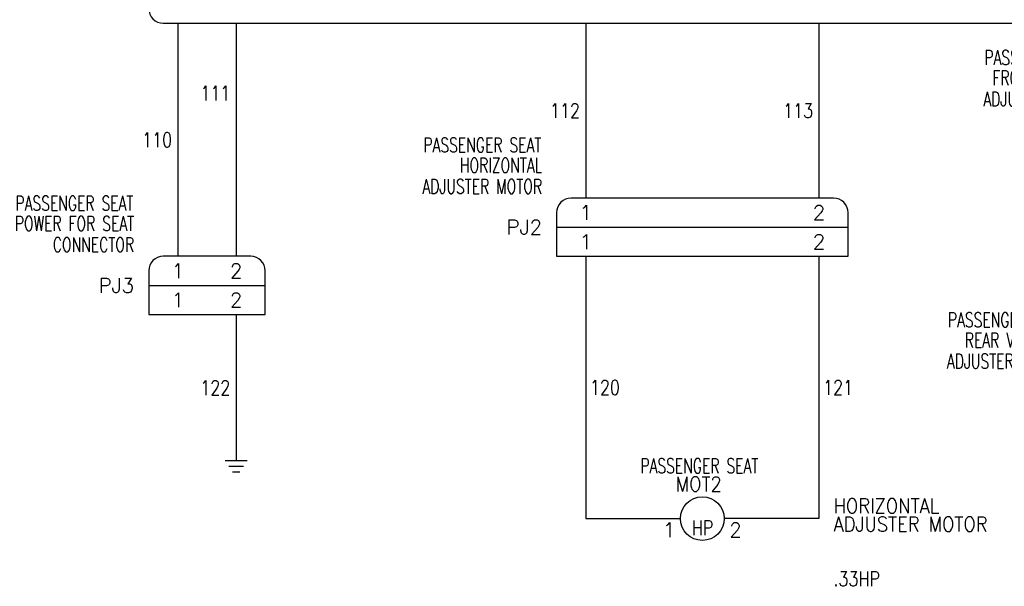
# Model space of a CAD drawing. Header units: inches. Extents: x 2.6 to 19.5, y 6.9 to 16.2.
# Tile 1 of 4: x 2.6 to 11.1, y 6.9 to 11.8. Entities that reach past the tile are written whole.
import ezdxf
from ezdxf.enums import TextEntityAlignment as Align

# ---------------------------------------------------------------- set-up
doc = ezdxf.new("R2010")
doc.units = ezdxf.units.IN
doc.header["$MEASUREMENT"] = 0
for name, color, linetype in [('14AWG-BLK', 7, 'Continuous'), ('14AWG-GRY', 9, 'Continuous'), ('14AWG-ORG', 30, 'Continuous'), ('14AWG-RED', 1, 'Continuous'), ('DESC', 150, 'Continuous'), ('LOC', 8, 'Continuous'), ('MISC', 7, 'Continuous'), ('SYMS', 7, 'Continuous'), ('TAGS', 150, 'Continuous'), ('TERMS', 123, 'Continuous'), ('WIRENO', 72, 'Continuous'), ('XREF', 7, 'Continuous')]:
    doc.layers.add(name, color=color, linetype=linetype)
doc.styles.add('WD', font='romans.shx')

# ---------------------------------------------------------------- blocks, each defined once
blk = doc.blocks.new('HMO12')
blk.add_circle((0, 0), 0.1875)
at = {"style": 'WD'}
for tag, width, p in [('INST', 0.7, (-0.0257, 0.5595)), ('LOC', 0.7, (-0.0257, 0.3899)), ('TAG1', 0.9, (-0.0312, 0.2336)), ('RATING1', 0.8, (0, 0))]:
    blk.add_attdef(tag, text='', height=0.125, dxfattribs=dict(at, width=width)).set_placement(p, align=Align.CENTER)
at = {"style": 'WD', "flags": 9}
blk.add_attdef('FAMILY', text='', height=0.01, dxfattribs=at).set_placement((-0.0053, 0.1698), align=Align.CENTER)
at = {"style": 'WD'}
for tag, p, width in [('DESC1', (1.126, 0.0461), 0.9), ('DESC2', (1.126, -0.1101), 0.9), ('DESC3', (1.126, -0.2664), 0.9), ('RATING3', (1.125, -0.4226), 0.8), ('RATING4', (1.125, -0.5789), 0.8), ('WDTAGALT', (1.125, -0.75), 0.7)]:
    blk.add_attdef(tag, p, '', height=0.125, dxfattribs=dict(at, width=width))
at = {"linetype": 'Continuous', "style": 'WD', "flags": 9}
blk.add_attdef('ASSYCODE', text='', height=0.01, dxfattribs=at).set_placement((0, 0.125), align=Align.CENTER)
at = {"linetype": 'Continuous', "style": 'WD', "flags": 1}
for tag, p in [('MFG', (0, 0.1404)), ('CAT', (0, 0.1593))]:
    blk.add_attdef(tag, text='', height=0.01, dxfattribs=at).set_placement(p, align=Align.MIDDLE)
at = {"style": 'WD', "flags": 1}
for tag, p in [('X4TERM01', (-0.1875, 0)), ('X1TERM02', (0.1875, 0)), ('X0TERM03', (0.1326, -0.1326))]:
    blk.add_attdef(tag, p, '', height=0.0125, dxfattribs=at)
at = {"linetype": 'Continuous', "style": 'WD'}
blk.add_attdef('TERM01', text='', height=0.125, dxfattribs=at).set_placement((-0.2312, -0.0349), align=Align.TOP_RIGHT)
at = {"style": 'WD', "width": 0.8}
blk.add_attdef('RATING2', text='', height=0.125, dxfattribs=at).set_placement((0.0012, -0.0165), align=Align.TOP_CENTER)
at = {"linetype": 'Continuous', "style": 'WD'}
for tag, p in [('TERM02', (0.2312, -0.0349)), ('TERM03', (0.0625, -0.2188))]:
    blk.add_attdef(tag, text='', height=0.125, dxfattribs=at).set_placement(p, align=Align.TOP_LEFT)
blk = doc.blocks.new('VGND2')
for p, q in [((0.09375, 0), (-0.09375, 0)), ((-0.0625, -0.046875), (0.0625, -0.046875)), ((-0.03125, -0.09375), (0.03125, -0.09375))]:
    blk.add_line(p, q)
at = {"style": 'WD', "flags": 1}
blk.add_attdef('X2TERM01', (0, 0), '', height=0.01, dxfattribs=at)
blk = doc.blocks.new('WD_WNV')
at = {"style": 'WD', "flags": 1}
for tag, p in [('W01USER', (-0.0625, 0.0938)), ('W02USER', (-0.0625, 0.0859)), ('W03USER', (-0.0625, 0.0781)), ('W04USER', (-0.0625, 0.0703)), ('W05USER', (-0.0625, 0.0625)), ('W06USER', (-0.0625, 0.0547)), ('W07USER', (-0.0625, 0.0469)), ('W08USER', (-0.0625, 0.0391)), ('W09USER', (-0.0625, 0.0312)), ('W10USER', (-0.0625, 0.0234))]:
    blk.add_attdef(tag, text='', height=0.005, dxfattribs=at).set_placement(p, align=Align.CENTER)
at = {"linetype": 'Continuous', "style": 'WD', "width": 0.8}
blk.add_attdef('WIRENO', text='', height=0.125, dxfattribs=at).set_placement((-0.05, 0), align=Align.MIDDLE_RIGHT)
blk = doc.blocks.new('VCN1_1JP_6907')
at = {"layer": 'SYMS'}
for p, q in [((6.125, 0.25), (-0.125, 0.25)), ((-0.25, 0.125), (-0.25, -0.25)), ((6.25, -0.25), (6.25, 0.125)), ((-0.25, 0), (6.25, 0)), ((-0.25, -0.25), (6.25, -0.25))]:
    blk.add_line(p, q, dxfattribs=at)
for centre, start, end in [((-0.125, 0.125), 90, 180), ((6.125, 0.125), 360, 90)]:
    blk.add_arc(centre, 0.125, start, end, dxfattribs=at)
at = {"layer": 'SYMS', "linetype": 'Continuous', "style": 'WD', "flags": 8}
for tag, p in [('TERMDESC01P', (-0.05, 0.35)), ('TERMDESC02P', (5.95, 0.35))]:
    blk.add_attdef(tag, p, '', height=0.1, rotation=90, dxfattribs=at)
for tag, p in [('X2WIRE01P', (0.05, 0.35)), ('X2WIRE02P', (6.05, 0.35))]:
    blk.add_attdef(tag, text='', height=0.1, rotation=90, dxfattribs=at).set_placement(p, align=Align.TOP_LEFT)
at = {"layer": 'SYMS', "style": 'WD', "width": 0.7}
for tag, p in [('INST', (-0.3812, 0.8123)), ('LOC', (-0.3812, 0.6427)), ('DESC1', (-0.375, 0.4687)), ('DESC2', (-0.375, 0.2875)), ('DESC3', (-0.375, 0.1125)), ('XREF', (-0.375, -0.2375))]:
    blk.add_attdef(tag, text='', height=0.125, dxfattribs=at).set_placement(p, align=Align.RIGHT)
at = {"layer": 'SYMS', "style": 'WD'}
for tag, p, flags in [('ACE_FLAG', (-0.2071, 0.4342), 9), ('FAMILY', (-0.1942, 0.4074), 9), ('X2TERM01P', (0, 0.25), 1), ('X2TERM02P', (6, 0.25), 1), ('GENDER', (0.1093, 0.0795), 9), ('WDBLKNAM', (0.175, 0.125), 9), ('X1LINK', (6.375, 0), 1), ('X8TERM01J', (0, -0.25), 1), ('X8TERM02J', (6, -0.25), 1)]:
    blk.add_attdef(tag, p, '', height=0.01, dxfattribs=dict(at, flags=flags))
at = {"layer": 'SYMS', "linetype": 'Continuous', "style": 'WD', "flags": 9}
for tag, p in [('MFG', (-0.1711, 0.3438)), ('CAT', (-0.1692, 0.3632)), ('ASSYCODE', (-0.1875, 0.3125))]:
    blk.add_attdef(tag, text='', height=0.01, dxfattribs=at).set_placement(p, align=Align.CENTER)
at = {"layer": 'SYMS', "linetype": 'Continuous', "style": 'WD', "flags": 8}
for tag, p in [('TERM01P', (0, 0.125)), ('TERM02P', (6, 0.125)), ('TERM01J', (0, -0.125)), ('TERM02J', (6, -0.125))]:
    blk.add_attdef(tag, text='', height=0.125, dxfattribs=at).set_placement(p, align=Align.MIDDLE_CENTER)
at = {"layer": 'SYMS', "color": 7, "style": 'WD'}
for tag, p in [('X2_TINY_DOT_DONT_REMOVE_01P', (0, 0.25)), ('X2_TINY_DOT_DONT_REMOVE_02P', (6, 0.25)), ('X8_TINY_DOT_DONT_REMOVE_01J', (0, -0.25)), ('X8_TINY_DOT_DONT_REMOVE_02J', (6, -0.25))]:
    blk.add_attdef(tag, p, '', height=0.0001, dxfattribs=at)
at = {"layer": 'SYMS', "style": 'WD'}
blk.add_attdef('TAG1', text='', height=0.125, dxfattribs=at).set_placement((-0.375, -0.0625), align=Align.RIGHT)
at = {"layer": 'SYMS', "linetype": 'Continuous', "style": 'WD', "flags": 8}
for tag, p in [('TERMDESC01J', (-0.05, -0.35)), ('TERMDESC02J', (5.95, -0.35))]:
    blk.add_attdef(tag, text='', height=0.1, rotation=90, dxfattribs=at).set_placement(p, align=Align.RIGHT)
for tag, p in [('X8WIRE01J', (0.05, -0.35)), ('X8WIRE02J', (6.05, -0.35))]:
    blk.add_attdef(tag, text='', height=0.1, rotation=90, dxfattribs=at).set_placement(p, align=Align.TOP_RIGHT)
blk = doc.blocks.new('VCN1_1JP_61C4$$2')
at = {"layer": 'SYMS'}
for p, q in [((3.125, 0.25), (0.875, 0.25)), ((0.75, 0.125), (0.75, -0.25)), ((3.25, -0.25), (3.25, 0.125)), ((0.75, 0), (3.25, 0)), ((0.75, -0.25), (3.25, -0.25))]:
    blk.add_line(p, q, dxfattribs=at)
for centre, start, end in [((0.875, 0.125), 90, 180), ((3.125, 0.125), 360, 90)]:
    blk.add_arc(centre, 0.125, start, end, dxfattribs=at)
at = {"layer": 'DESC', "style": 'WD', "width": 0.7}
for tag, p in [('DESC1', (0.625, 0.4687)), ('DESC2', (0.625, 0.2875)), ('DESC3', (0.625, 0.1125))]:
    blk.add_attdef(tag, text='', height=0.125, dxfattribs=at).set_placement(p, align=Align.RIGHT)
at = {"layer": 'LOC', "style": 'WD', "width": 0.7}
for tag, p in [('INST', (0.6188, 0.8123)), ('LOC', (0.6188, 0.6427))]:
    blk.add_attdef(tag, text='', height=0.125, dxfattribs=at).set_placement(p, align=Align.RIGHT)
at = {"layer": 'MISC', "style": 'WD', "flags": 8}
for tag, p in [('X2WIRE01P', (1.05, 0.35)), ('X2WIRE02P', (3.0505, 0.35))]:
    blk.add_attdef(tag, text='', height=0.1, rotation=90, dxfattribs=at).set_placement(p, align=Align.TOP_LEFT)
at = {"layer": 'MISC', "style": 'WD'}
for tag, p, flags in [('ACE_FLAG', (-0.2071, 0.4342), 9), ('FAMILY', (-0.1942, 0.4074), 9), ('X2TERM01P', (1, 0.25), 1), ('X2TERM02P', (3.0005, 0.25), 1), ('GENDER', (0.1093, 0.0795), 9), ('WDBLKNAM', (0.175, 0.125), 9), ('X1LINK', (3.375, 0), 1), ('X8TERM01J', (1, -0.25), 1), ('X8TERM02J', (3.0005, -0.25), 1)]:
    blk.add_attdef(tag, p, '', height=0.01, dxfattribs=dict(at, flags=flags))
at = {"layer": 'MISC', "style": 'WD', "flags": 9}
for tag, p in [('MFG', (-0.1711, 0.3438)), ('CAT', (-0.1692, 0.3632)), ('ASSYCODE', (-0.1875, 0.3125))]:
    blk.add_attdef(tag, text='', height=0.01, dxfattribs=at).set_placement(p, align=Align.CENTER)
at = {"layer": 'MISC', "style": 'WD'}
for tag, p in [('X2_TINY_DOT_DONT_REMOVE_01P', (1, 0.25)), ('X2_TINY_DOT_DONT_REMOVE_02P', (3.0005, 0.25)), ('X8_TINY_DOT_DONT_REMOVE_01J', (1, -0.25)), ('X8_TINY_DOT_DONT_REMOVE_02J', (3.0005, -0.25))]:
    blk.add_attdef(tag, p, '', height=0.0001, dxfattribs=at)
at = {"layer": 'MISC', "style": 'WD', "flags": 8}
for tag, p in [('X8WIRE01J', (1.05, -0.35)), ('X8WIRE02J', (3.0505, -0.35))]:
    blk.add_attdef(tag, text='', height=0.1, rotation=90, dxfattribs=at).set_placement(p, align=Align.TOP_RIGHT)
at = {"layer": 'TAGS', "style": 'WD'}
blk.add_attdef('TAG1', text='', height=0.125, dxfattribs=at).set_placement((0.625, -0.0625), align=Align.RIGHT)
at = {"layer": 'TERMS', "style": 'WD', "flags": 8}
for tag, p in [('TERMDESC01P', (0.95, 0.35)), ('TERMDESC02P', (2.9505, 0.35))]:
    blk.add_attdef(tag, p, '', height=0.1, rotation=90, dxfattribs=at)
for tag, p in [('TERM01P', (1, 0.125)), ('TERM02P', (3.0005, 0.125)), ('TERM01J', (1, -0.125)), ('TERM02J', (3.0005, -0.125))]:
    blk.add_attdef(tag, text='', height=0.125, dxfattribs=at).set_placement(p, align=Align.MIDDLE_CENTER)
for tag, p in [('TERMDESC01J', (0.95, -0.35)), ('TERMDESC02J', (2.9505, -0.35))]:
    blk.add_attdef(tag, text='', height=0.1, rotation=90, dxfattribs=at).set_placement(p, align=Align.RIGHT)
at = {"layer": 'XREF', "style": 'WD', "width": 0.7}
blk.add_attdef('XREF', text='', height=0.125, dxfattribs=at).set_placement((0.625, -0.2375), align=Align.RIGHT)
blk = doc.blocks.new('VCN1_1JP_726A$$1')
at = {"layer": 'SYMS'}
for p, q in [((0.625, 0.25), (-0.125, 0.25)), ((-0.25, 0.125), (-0.25, -0.25)), ((0.75, -0.25), (0.75, 0.125)), ((-0.25, 0), (0.75, 0)), ((-0.25, -0.25), (0.75, -0.25))]:
    blk.add_line(p, q, dxfattribs=at)
for centre, start, end in [((-0.125, 0.125), 90, 180), ((0.625, 0.125), 360, 90)]:
    blk.add_arc(centre, 0.125, start, end, dxfattribs=at)
at = {"layer": 'DESC', "style": 'WD', "width": 0.7}
for tag, p in [('DESC1', (-0.375, 0.4687)), ('DESC2', (-0.375, 0.2875)), ('DESC3', (-0.375, 0.1125))]:
    blk.add_attdef(tag, text='', height=0.125, dxfattribs=at).set_placement(p, align=Align.RIGHT)
at = {"layer": 'LOC', "style": 'WD', "width": 0.7}
for tag, p in [('INST', (-0.3813, 0.8123)), ('LOC', (-0.3813, 0.6427))]:
    blk.add_attdef(tag, text='', height=0.125, dxfattribs=at).set_placement(p, align=Align.RIGHT)
at = {"layer": 'MISC', "style": 'WD', "flags": 8}
for tag, p in [('X2WIRE01P', (0.05, 0.35)), ('X2WIRE02P', (0.55, 0.35))]:
    blk.add_attdef(tag, text='', height=0.1, rotation=90, dxfattribs=at).set_placement(p, align=Align.TOP_LEFT)
at = {"layer": 'MISC', "style": 'WD'}
for tag, p, flags in [('ACE_FLAG', (-0.2071, 0.4342), 9), ('FAMILY', (-0.1942, 0.4074), 9), ('X2TERM01P', (0, 0.25), 1), ('X2TERM02P', (0.5, 0.25), 1), ('GENDER', (0.1093, 0.0795), 9), ('WDBLKNAM', (0.175, 0.125), 9), ('X1LINK', (-2.125, 0), 1), ('X8TERM01J', (0, -0.25), 1), ('X8TERM02J', (0.5, -0.25), 1)]:
    blk.add_attdef(tag, p, '', height=0.01, dxfattribs=dict(at, flags=flags))
at = {"layer": 'MISC', "style": 'WD', "flags": 9}
for tag, p in [('MFG', (-0.1711, 0.3438)), ('CAT', (-0.1692, 0.3632)), ('ASSYCODE', (-0.1875, 0.3125))]:
    blk.add_attdef(tag, text='', height=0.01, dxfattribs=at).set_placement(p, align=Align.CENTER)
at = {"layer": 'MISC', "style": 'WD'}
for tag, p in [('X2_TINY_DOT_DONT_REMOVE_01P', (0, 0.25)), ('X2_TINY_DOT_DONT_REMOVE_02P', (0.5, 0.25)), ('X8_TINY_DOT_DONT_REMOVE_01J', (0, -0.25)), ('X8_TINY_DOT_DONT_REMOVE_02J', (0.5, -0.25))]:
    blk.add_attdef(tag, p, '', height=0.0001, dxfattribs=at)
at = {"layer": 'MISC', "style": 'WD', "flags": 8}
for tag, p in [('X8WIRE01J', (0.05, -0.35)), ('X8WIRE02J', (0.55, -0.35))]:
    blk.add_attdef(tag, text='', height=0.1, rotation=90, dxfattribs=at).set_placement(p, align=Align.TOP_RIGHT)
at = {"layer": 'TAGS', "style": 'WD'}
blk.add_attdef('TAG1', text='', height=0.125, dxfattribs=at).set_placement((-0.375, -0.0625), align=Align.RIGHT)
at = {"layer": 'TERMS', "style": 'WD', "flags": 8}
for tag, p in [('TERMDESC01P', (-0.05, 0.35)), ('TERMDESC02P', (0.45, 0.35))]:
    blk.add_attdef(tag, p, '', height=0.1, rotation=90, dxfattribs=at)
for tag, p in [('TERM01P', (0, 0.125)), ('TERM02P', (0.5, 0.125)), ('TERM01J', (0, -0.125)), ('TERM02J', (0.5, -0.125))]:
    blk.add_attdef(tag, text='', height=0.125, dxfattribs=at).set_placement(p, align=Align.MIDDLE_CENTER)
for tag, p in [('TERMDESC01J', (-0.05, -0.35)), ('TERMDESC02J', (0.45, -0.35))]:
    blk.add_attdef(tag, text='', height=0.1, rotation=90, dxfattribs=at).set_placement(p, align=Align.RIGHT)
at = {"layer": 'XREF', "style": 'WD', "width": 0.7}
blk.add_attdef('XREF', text='', height=0.125, dxfattribs=at).set_placement((-0.375, -0.2375), align=Align.RIGHT)
blk = doc.blocks.new('VCN1_1PJ_602E$$3')
at = {"layer": 'SYMS'}
blk.add_line((-0.625, -0.25), (13.6875, -0.25), dxfattribs=at)
blk.add_arc((-0.625, -0.125), 0.125, 180, 270, dxfattribs=at)
at = {"layer": 'DESC', "style": 'WD', "width": 0.7}
for tag, p in [('DESC1', (-0.875, 0.4687)), ('DESC2', (-0.875, 0.2875)), ('DESC3', (-0.875, 0.1125))]:
    blk.add_attdef(tag, text='', height=0.125, dxfattribs=at).set_placement(p, align=Align.RIGHT)
at = {"layer": 'LOC', "style": 'WD', "width": 0.7}
for tag, p in [('INST', (-0.8812, 0.8123)), ('LOC', (-0.8812, 0.6427))]:
    blk.add_attdef(tag, text='', height=0.125, dxfattribs=at).set_placement(p, align=Align.RIGHT)
at = {"layer": 'MISC', "style": 'WD', "flags": 8}
for tag, p in [('X2WIRE01J', (-0.45, 0.35)), ('X2WIRE08J', (0.0502, 0.35)), ('X2WIRE02J', (3.05, 0.35)), ('X2WIRE03J', (5.0505, 0.35)), ('X2WIRE04J', (7.55, 0.35)), ('X2WIRE05J', (9.3625, 0.35)), ('X2WIRE06J', (11.8, 0.35)), ('X2WIRE07J', (13.6125, 0.35))]:
    blk.add_attdef(tag, text='', height=0.1, rotation=90, dxfattribs=at).set_placement(p, align=Align.TOP_LEFT)
at = {"layer": 'MISC', "style": 'WD'}
for tag, p, flags in [('ACE_FLAG', (-0.2071, 0.4342), 9), ('FAMILY', (-0.1942, 0.4074), 9), ('X2TERM01J', (-0.5, 0.25), 1), ('X2TERM08J', (0.0002, 0.25), 1), ('X2TERM02J', (3, 0.25), 1), ('X2TERM03J', (5.0005, 0.25), 1), ('X2TERM04J', (7.5, 0.25), 1), ('X2TERM05J', (9.3125, 0.25), 1), ('X2TERM06J', (11.75, 0.25), 1), ('X2TERM07J', (13.5625, 0.25), 1), ('GENDER', (0.1093, 0.0795), 9), ('WDBLKNAM', (0.175, 0.125), 9), ('X1LINK', (13.9375, 0), 1), ('X8TERM01P', (-0.5, -0.25), 1), ('X8TERM08P', (0.0002, -0.25), 1), ('X8TERM02P', (3, -0.25), 1), ('X8TERM03P', (5.0005, -0.25), 1), ('X8TERM04P', (7.5, -0.25), 1), ('X8TERM05P', (9.3125, -0.25), 1), ('X8TERM06P', (11.75, -0.25), 1), ('X8TERM07P', (13.5625, -0.25), 1)]:
    blk.add_attdef(tag, p, '', height=0.01, dxfattribs=dict(at, flags=flags))
at = {"layer": 'MISC', "style": 'WD', "flags": 9}
for tag, p in [('MFG', (-0.1711, 0.3438)), ('CAT', (-0.1692, 0.3632)), ('ASSYCODE', (-0.1875, 0.3125))]:
    blk.add_attdef(tag, text='', height=0.01, dxfattribs=at).set_placement(p, align=Align.CENTER)
at = {"layer": 'MISC', "style": 'WD'}
for tag, p in [('X2_TINY_DOT_DONT_REMOVE_01J', (-0.5, 0.25)), ('X2_TINY_DOT_DONT_REMOVE_08J', (0, 0.25)), ('X2_TINY_DOT_DONT_REMOVE_02J', (3, 0.25)), ('X2_TINY_DOT_DONT_REMOVE_03J', (5.0005, 0.25)), ('X2_TINY_DOT_DONT_REMOVE_04J', (7.5, 0.25)), ('X2_TINY_DOT_DONT_REMOVE_05J', (9.3125, 0.25)), ('X2_TINY_DOT_DONT_REMOVE_06J', (11.75, 0.25)), ('X2_TINY_DOT_DONT_REMOVE_07J', (13.5625, 0.25)), ('X8_TINY_DOT_DONT_REMOVE_01P', (-0.5, -0.25)), ('X8_TINY_DOT_DONT_REMOVE_08P', (0.0002, -0.25)), ('X8_TINY_DOT_DONT_REMOVE_02P', (3, -0.25)), ('X8_TINY_DOT_DONT_REMOVE_03P', (5.0005, -0.25)), ('X8_TINY_DOT_DONT_REMOVE_04P', (7.5, -0.25)), ('X8_TINY_DOT_DONT_REMOVE_05P', (9.3125, -0.25)), ('X8_TINY_DOT_DONT_REMOVE_06P', (11.75, -0.25)), ('X8_TINY_DOT_DONT_REMOVE_07P', (13.5625, -0.25))]:
    blk.add_attdef(tag, p, '', height=0.0001, dxfattribs=at)
at = {"layer": 'MISC', "style": 'WD', "flags": 8}
for tag, p in [('X8WIRE01P', (-0.45, -0.35)), ('X8WIRE08P', (0.0502, -0.35)), ('X8WIRE02P', (3.05, -0.35)), ('X8WIRE03P', (5.0505, -0.35)), ('X8WIRE04P', (7.55, -0.35)), ('X8WIRE05P', (9.3625, -0.35)), ('X8WIRE06P', (11.8, -0.35)), ('X8WIRE07P', (13.6125, -0.35))]:
    blk.add_attdef(tag, text='', height=0.1, rotation=90, dxfattribs=at).set_placement(p, align=Align.TOP_RIGHT)
at = {"layer": 'TAGS', "style": 'WD'}
blk.add_attdef('TAG1', text='', height=0.125, dxfattribs=at).set_placement((-0.875, -0.0625), align=Align.RIGHT)
at = {"layer": 'TERMS', "style": 'WD', "flags": 8}
for tag, p in [('TERMDESC01J', (-0.55, 0.35)), ('TERMDESC08J', (-0.0498, 0.35)), ('TERMDESC02J', (2.95, 0.35)), ('TERMDESC03J', (4.9505, 0.35)), ('TERMDESC04J', (7.45, 0.35)), ('TERMDESC05J', (9.2625, 0.35)), ('TERMDESC06J', (11.7, 0.35)), ('TERMDESC07J', (13.5125, 0.35))]:
    blk.add_attdef(tag, p, '', height=0.1, rotation=90, dxfattribs=at)
for tag, p in [('TERM01J', (-0.5, 0.125)), ('TERM08J', (0.0002, 0.125)), ('TERM02J', (3, 0.125)), ('TERM03J', (5.0005, 0.125)), ('TERM04J', (7.5, 0.125)), ('TERM05J', (9.3125, 0.125)), ('TERM06J', (11.75, 0.125)), ('TERM07J', (13.5625, 0.125)), ('TERM01P', (-0.5, -0.125)), ('TERM08P', (0.0002, -0.125)), ('TERM02P', (3, -0.125)), ('TERM03P', (5.0005, -0.125)), ('TERM04P', (7.5, -0.125)), ('TERM05P', (9.3125, -0.125)), ('TERM06P', (11.75, -0.125)), ('TERM07P', (13.5625, -0.125))]:
    blk.add_attdef(tag, text='', height=0.125, dxfattribs=at).set_placement(p, align=Align.MIDDLE_CENTER)
for tag, p in [('TERMDESC01P', (-0.55, -0.35)), ('TERMDESC08P', (-0.0498, -0.35)), ('TERMDESC02P', (2.95, -0.35)), ('TERMDESC03P', (4.9505, -0.35)), ('TERMDESC04P', (7.45, -0.35)), ('TERMDESC05P', (9.2625, -0.35)), ('TERMDESC06P', (11.7, -0.35)), ('TERMDESC07P', (13.5125, -0.35))]:
    blk.add_attdef(tag, text='', height=0.1, rotation=90, dxfattribs=at).set_placement(p, align=Align.RIGHT)
at = {"layer": 'XREF', "style": 'WD', "width": 0.7}
blk.add_attdef('XREF', text='', height=0.125, dxfattribs=at).set_placement((-0.875, -0.2375), align=Align.RIGHT)
blk = doc.blocks.new('VCN1_1JP_7C8A')
at = {"layer": 'SYMS'}
for p, q in [((5.375, 0.25), (-0.125, 0.25)), ((-0.25, 0.125), (-0.25, -0.25)), ((5.5, -0.25), (5.5, 0.125)), ((-0.25, 0), (5.5, 0)), ((-0.25, -0.25), (5.5, -0.25))]:
    blk.add_line(p, q, dxfattribs=at)
for centre, start, end in [((-0.125, 0.125), 90, 180), ((5.375, 0.125), 360, 90)]:
    blk.add_arc(centre, 0.125, start, end, dxfattribs=at)
at = {"style": 'WD', "flags": 1}
blk.add_attdef('WD_JUMPERS', (0, 0), '', height=0.01, dxfattribs=at)
at = {"layer": 'SYMS', "linetype": 'Continuous', "style": 'WD', "flags": 8}
for tag, p in [('TERMDESC01P', (-0.05, 0.35)), ('TERMDESC02P', (0.7, 0.35)), ('TERMDESC03P', (1.45, 0.35)), ('TERMDESC04P', (2.2, 0.35)), ('TERMDESC05P', (2.95, 0.35)), ('TERMDESC06P', (3.7, 0.35)), ('TERMDESC07P', (4.45, 0.35)), ('TERMDESC08P', (5.2, 0.35))]:
    blk.add_attdef(tag, p, '', height=0.1, rotation=90, dxfattribs=at)
for tag, p in [('X2WIRE01P', (0.05, 0.35)), ('X2WIRE02P', (0.8, 0.35)), ('X2WIRE03P', (1.55, 0.35)), ('X2WIRE04P', (2.3, 0.35)), ('X2WIRE05P', (3.05, 0.35)), ('X2WIRE06P', (3.8, 0.35)), ('X2WIRE07P', (4.55, 0.35)), ('X2WIRE08P', (5.3, 0.35))]:
    blk.add_attdef(tag, text='', height=0.1, rotation=90, dxfattribs=at).set_placement(p, align=Align.TOP_LEFT)
at = {"layer": 'SYMS', "style": 'WD', "width": 0.7}
for tag, p in [('INST', (-0.3812, 0.8123)), ('LOC', (-0.3812, 0.6427)), ('DESC1', (-0.375, 0.4687)), ('DESC2', (-0.375, 0.2875)), ('DESC3', (-0.375, 0.1125)), ('XREF', (-0.375, -0.2375))]:
    blk.add_attdef(tag, text='', height=0.125, dxfattribs=at).set_placement(p, align=Align.RIGHT)
at = {"layer": 'SYMS', "style": 'WD'}
for tag, p, flags in [('ACE_FLAG', (-0.2071, 0.4342), 9), ('FAMILY', (-0.1942, 0.4074), 9), ('X2TERM01P', (0, 0.25), 1), ('X2TERM02P', (0.75, 0.25), 1), ('X2TERM03P', (1.5, 0.25), 1), ('X2TERM04P', (2.25, 0.25), 1), ('X2TERM05P', (3, 0.25), 1), ('X2TERM06P', (3.75, 0.25), 1), ('X2TERM07P', (4.5, 0.25), 1), ('X2TERM08P', (5.25, 0.25), 1), ('GENDER', (0.1093, 0.0795), 9), ('WDBLKNAM', (0.175, 0.125), 9), ('X1LINK', (5.625, 0), 1), ('X8TERM01J', (0, -0.25), 1), ('X8TERM02J', (0.75, -0.25), 1), ('X8TERM03J', (1.5, -0.25), 1), ('X8TERM04J', (2.25, -0.25), 1), ('X8TERM05J', (3, -0.25), 1), ('X8TERM06J', (3.75, -0.25), 1), ('X8TERM07J', (4.5, -0.25), 1), ('X8TERM08J', (5.25, -0.25), 1)]:
    blk.add_attdef(tag, p, '', height=0.01, dxfattribs=dict(at, flags=flags))
at = {"layer": 'SYMS', "linetype": 'Continuous', "style": 'WD', "flags": 9}
for tag, p in [('MFG', (-0.1711, 0.3438)), ('CAT', (-0.1692, 0.3632)), ('ASSYCODE', (-0.1875, 0.3125))]:
    blk.add_attdef(tag, text='', height=0.01, dxfattribs=at).set_placement(p, align=Align.CENTER)
at = {"layer": 'SYMS', "linetype": 'Continuous', "style": 'WD', "flags": 8}
for tag, p in [('TERM01P', (0, 0.125)), ('TERM02P', (0.75, 0.125)), ('TERM03P', (1.5, 0.125)), ('TERM04P', (2.25, 0.125)), ('TERM05P', (3, 0.125)), ('TERM06P', (3.75, 0.125)), ('TERM07P', (4.5, 0.125)), ('TERM08P', (5.25, 0.125)), ('TERM01J', (0, -0.125)), ('TERM02J', (0.75, -0.125)), ('TERM03J', (1.5, -0.125)), ('TERM04J', (2.25, -0.125)), ('TERM05J', (3, -0.125)), ('TERM06J', (3.75, -0.125)), ('TERM07J', (4.5, -0.125)), ('TERM08J', (5.25, -0.125))]:
    blk.add_attdef(tag, text='', height=0.125, dxfattribs=at).set_placement(p, align=Align.MIDDLE_CENTER)
at = {"layer": 'SYMS', "color": 7, "style": 'WD'}
for tag, p in [('X2_TINY_DOT_DONT_REMOVE_01P', (0, 0.25)), ('X2_TINY_DOT_DONT_REMOVE_02P', (0.75, 0.25)), ('X2_TINY_DOT_DONT_REMOVE_03P', (1.5, 0.25)), ('X2_TINY_DOT_DONT_REMOVE_04P', (2.25, 0.25)), ('X2_TINY_DOT_DONT_REMOVE_05P', (3, 0.25)), ('X2_TINY_DOT_DONT_REMOVE_06P', (3.75, 0.25)), ('X2_TINY_DOT_DONT_REMOVE_07P', (4.5, 0.25)), ('X2_TINY_DOT_DONT_REMOVE_08P', (5.25, 0.25)), ('X8_TINY_DOT_DONT_REMOVE_01J', (0, -0.25)), ('X8_TINY_DOT_DONT_REMOVE_02J', (0.75, -0.25)), ('X8_TINY_DOT_DONT_REMOVE_03J', (1.5, -0.25)), ('X8_TINY_DOT_DONT_REMOVE_04J', (2.25, -0.25)), ('X8_TINY_DOT_DONT_REMOVE_05J', (3, -0.25)), ('X8_TINY_DOT_DONT_REMOVE_06J', (3.75, -0.25)), ('X8_TINY_DOT_DONT_REMOVE_07J', (4.5, -0.25)), ('X8_TINY_DOT_DONT_REMOVE_08J', (5.25, -0.25))]:
    blk.add_attdef(tag, p, '', height=0.0001, dxfattribs=at)
at = {"layer": 'SYMS', "style": 'WD'}
blk.add_attdef('TAG1', text='', height=0.125, dxfattribs=at).set_placement((-0.375, -0.0625), align=Align.RIGHT)
at = {"layer": 'SYMS', "linetype": 'Continuous', "style": 'WD', "flags": 8}
for tag, p in [('TERMDESC01J', (-0.05, -0.35)), ('TERMDESC02J', (0.7, -0.35)), ('TERMDESC03J', (1.45, -0.35)), ('TERMDESC04J', (2.2, -0.35)), ('TERMDESC05J', (2.95, -0.35)), ('TERMDESC06J', (3.7, -0.35)), ('TERMDESC07J', (4.45, -0.35)), ('TERMDESC08J', (5.2, -0.35))]:
    blk.add_attdef(tag, text='', height=0.1, rotation=90, dxfattribs=at).set_placement(p, align=Align.RIGHT)
for tag, p in [('X8WIRE01J', (0.05, -0.35)), ('X8WIRE02J', (0.8, -0.35)), ('X8WIRE03J', (1.55, -0.35)), ('X8WIRE04J', (2.3, -0.35)), ('X8WIRE05J', (3.05, -0.35)), ('X8WIRE06J', (3.8, -0.35)), ('X8WIRE07J', (4.55, -0.35)), ('X8WIRE08J', (5.3, -0.35))]:
    blk.add_attdef(tag, text='', height=0.1, rotation=90, dxfattribs=at).set_placement(p, align=Align.TOP_RIGHT)

msp = doc.modelspace()

# ---------------------------------------------------------------- linework, layer by layer
at = {"layer": '14AWG-BLK'}
for p, q in [((4.5002, 11.75), (4.5, 9.75)), ((4.5, 9.25), (4.5, 7.9953))]:
    msp.add_line(p, q, dxfattribs=at)
at = {"layer": '14AWG-GRY'}
for p, q in [((7.5, 11.75), (7.5, 10.25)), ((7.5, 9.75), (7.5, 7.5)), ((7.5, 7.5), (8.3125, 7.5))]:
    msp.add_line(p, q, dxfattribs=at)
at = {"layer": '14AWG-ORG'}
for p, q in [((9.5005, 11.75), (9.5005, 10.25)), ((9.5005, 9.75), (9.5005, 7.5)), ((9.5005, 7.5), (8.6875, 7.5))]:
    msp.add_line(p, q, dxfattribs=at)
at = {"layer": '14AWG-RED'}
msp.add_line((4, 11.75), (4, 9.75), dxfattribs=at)

# ---------------------------------------------------------------- block references
ref = msp.add_blockref('VCN1_1PJ_602E$$3', (4.5, 12))
ref.add_attrib('X8_TINY_DOT_DONT_REMOVE_08P', '.', (4.5002, 11.75), dxfattribs={"layer": 'MISC', "height": 0.0001, "style": 'WD'})
ref.add_attrib('X8_TINY_DOT_DONT_REMOVE_03P', '.', (9.5005, 11.75), dxfattribs={"layer": 'MISC', "height": 0.0001, "style": 'WD'})
ref.add_attrib('X8_TINY_DOT_DONT_REMOVE_02P', '.', (7.5, 11.75), dxfattribs={"layer": 'MISC', "height": 0.0001, "style": 'WD'})
ref.add_attrib('X8_TINY_DOT_DONT_REMOVE_01P', '.', (4, 11.75), dxfattribs={"layer": 'MISC', "height": 0.0001, "style": 'WD'})
ref = msp.add_blockref('VCN1_1JP_7C8A', (12.4375, 10.75))
ref.add_attrib('TAG1', 'PJ4', dxfattribs={"layer": 'TAGS', "height": 0.125, "style": 'WD'}).set_placement((11.9375, 10.6875), align=Align.RIGHT)
ref.add_attrib('DESC1', 'FRONT VERTICAL', dxfattribs={"layer": 'DESC', "height": 0.125, "style": 'WD', "width": 0.7}).set_placement((11.9375, 11.2187), align=Align.RIGHT)
ref.add_attrib('DESC2', 'ADJUSTER MOTOR', dxfattribs={"layer": 'DESC', "height": 0.125, "style": 'WD', "width": 0.7}).set_placement((11.9375, 11.0375), align=Align.RIGHT)
ref.add_attrib('LOC', 'PASSENGER SEAT', dxfattribs={"layer": 'LOC', "height": 0.125, "style": 'WD', "width": 0.7}).set_placement((11.9313, 11.3927), align=Align.RIGHT)
ref.add_attrib('X8_TINY_DOT_DONT_REMOVE_01J', '.', (12.4375, 10.5), dxfattribs={"layer": 'MISC', "color": 7, "height": 0.0001, "style": 'WD'})
ref.add_attrib('X2_TINY_DOT_DONT_REMOVE_01P', '.', (12.4375, 11), dxfattribs={"layer": 'MISC', "color": 7, "height": 0.0001, "style": 'WD'})
ref.add_attrib('TERM01J', '1', dxfattribs={"layer": 'TERMS', "linetype": 'Continuous', "height": 0.125, "style": 'WD', "flags": 8}).set_placement((12.4375, 10.625), align=Align.MIDDLE_CENTER)
ref.add_attrib('TERM01P', '1', dxfattribs={"layer": 'TERMS', "linetype": 'Continuous', "height": 0.125, "style": 'WD', "flags": 8}).set_placement((12.4375, 10.875), align=Align.MIDDLE_CENTER)
ref.add_attrib('X8_TINY_DOT_DONT_REMOVE_02J', '.', (13.1875, 10.5), dxfattribs={"layer": 'MISC', "color": 7, "height": 0.0001, "style": 'WD'})
ref.add_attrib('X2_TINY_DOT_DONT_REMOVE_02P', '.', (13.1875, 11), dxfattribs={"layer": 'MISC', "color": 7, "height": 0.0001, "style": 'WD'})
ref.add_attrib('TERM02J', '2', dxfattribs={"layer": 'TERMS', "linetype": 'Continuous', "height": 0.125, "style": 'WD', "flags": 8}).set_placement((13.1875, 10.625), align=Align.MIDDLE_CENTER)
ref.add_attrib('TERM02P', '2', dxfattribs={"layer": 'TERMS', "linetype": 'Continuous', "height": 0.125, "style": 'WD', "flags": 8}).set_placement((13.1875, 10.875), align=Align.MIDDLE_CENTER)
ref.add_attrib('X8_TINY_DOT_DONT_REMOVE_07J', '.', (16.9375, 10.5), dxfattribs={"layer": 'MISC', "color": 7, "height": 0.0001, "style": 'WD'})
ref.add_attrib('X2_TINY_DOT_DONT_REMOVE_07P', '.', (16.9375, 11), dxfattribs={"layer": 'MISC', "color": 7, "height": 0.0001, "style": 'WD'})
ref.add_attrib('TERM07J', '7', dxfattribs={"layer": 'TERMS', "linetype": 'Continuous', "height": 0.125, "style": 'WD', "flags": 8}).set_placement((16.9375, 10.625), align=Align.MIDDLE_CENTER)
ref.add_attrib('TERM07P', '7', dxfattribs={"layer": 'TERMS', "linetype": 'Continuous', "height": 0.125, "style": 'WD', "flags": 8}).set_placement((16.9375, 10.875), align=Align.MIDDLE_CENTER)
ref.add_attrib('X8_TINY_DOT_DONT_REMOVE_08J', '.', (17.6875, 10.5), dxfattribs={"layer": 'MISC', "color": 7, "height": 0.0001, "style": 'WD'})
ref.add_attrib('X2_TINY_DOT_DONT_REMOVE_08P', '.', (17.6875, 11), dxfattribs={"layer": 'MISC', "color": 7, "height": 0.0001, "style": 'WD'})
ref.add_attrib('TERM08J', '8', dxfattribs={"layer": 'TERMS', "linetype": 'Continuous', "height": 0.125, "style": 'WD', "flags": 8}).set_placement((17.6875, 10.625), align=Align.MIDDLE_CENTER)
ref.add_attrib('TERM08P', '8', dxfattribs={"layer": 'TERMS', "linetype": 'Continuous', "height": 0.125, "style": 'WD', "flags": 8}).set_placement((17.6875, 10.875), align=Align.MIDDLE_CENTER)
ref = msp.add_blockref('VCN1_1JP_61C4$$2', (6.5, 10))
ref.add_attrib('TAG1', 'PJ2', dxfattribs={"layer": 'TAGS', "height": 0.125, "style": 'WD'}).set_placement((7.125, 9.9375), align=Align.RIGHT)
ref.add_attrib('DESC1', 'HORIZONTAL', dxfattribs={"layer": 'DESC', "height": 0.125, "style": 'WD', "width": 0.7}).set_placement((7.125, 10.4687), align=Align.RIGHT)
ref.add_attrib('DESC2', 'ADJUSTER MOTOR', dxfattribs={"layer": 'DESC', "height": 0.125, "style": 'WD', "width": 0.7}).set_placement((7.125, 10.2875), align=Align.RIGHT)
ref.add_attrib('LOC', 'PASSENGER SEAT', dxfattribs={"layer": 'LOC', "height": 0.125, "style": 'WD', "width": 0.7}).set_placement((7.1188, 10.6427), align=Align.RIGHT)
ref.add_attrib('X8_TINY_DOT_DONT_REMOVE_01J', '.', (7.5, 9.75), dxfattribs={"layer": 'MISC', "height": 0.0001, "style": 'WD'})
ref.add_attrib('X2_TINY_DOT_DONT_REMOVE_01P', '.', (7.5, 10.25), dxfattribs={"layer": 'MISC', "height": 0.0001, "style": 'WD'})
ref.add_attrib('TERM01J', '1', dxfattribs={"layer": 'TERMS', "linetype": 'Continuous', "height": 0.125, "style": 'WD', "flags": 8}).set_placement((7.5, 9.875), align=Align.MIDDLE_CENTER)
ref.add_attrib('TERM01P', '1', dxfattribs={"layer": 'TERMS', "linetype": 'Continuous', "height": 0.125, "style": 'WD', "flags": 8}).set_placement((7.5, 10.125), align=Align.MIDDLE_CENTER)
ref.add_attrib('X8_TINY_DOT_DONT_REMOVE_02J', '.', (9.5005, 9.75), dxfattribs={"layer": 'MISC', "height": 0.0001, "style": 'WD'})
ref.add_attrib('X2_TINY_DOT_DONT_REMOVE_02P', '.', (9.5005, 10.25), dxfattribs={"layer": 'MISC', "height": 0.0001, "style": 'WD'})
ref.add_attrib('TERM02J', '2', dxfattribs={"layer": 'TERMS', "linetype": 'Continuous', "height": 0.125, "style": 'WD', "flags": 8}).set_placement((9.5005, 9.875), align=Align.MIDDLE_CENTER)
ref.add_attrib('TERM02P', '2', dxfattribs={"layer": 'TERMS', "linetype": 'Continuous', "height": 0.125, "style": 'WD', "flags": 8}).set_placement((9.5005, 10.125), align=Align.MIDDLE_CENTER)
ref = msp.add_blockref('VCN1_1JP_726A$$1', (4, 9.5))
ref.add_attrib('TERM02P', '2', dxfattribs={"layer": 'TERMS', "linetype": 'Continuous', "height": 0.125, "style": 'WD', "flags": 8}).set_placement((4.5, 9.625), align=Align.MIDDLE_CENTER)
ref.add_attrib('TERM02J', '2', dxfattribs={"layer": 'TERMS', "linetype": 'Continuous', "height": 0.125, "style": 'WD', "flags": 8}).set_placement((4.5, 9.375), align=Align.MIDDLE_CENTER)
ref.add_attrib('X2_TINY_DOT_DONT_REMOVE_02P', '.', (4.5, 9.75), dxfattribs={"layer": 'MISC', "height": 0.0001, "style": 'WD'})
ref.add_attrib('X8_TINY_DOT_DONT_REMOVE_02J', '.', (4.5, 9.25), dxfattribs={"layer": 'MISC', "height": 0.0001, "style": 'WD'})
ref.add_attrib('TERM01P', '1', dxfattribs={"layer": 'TERMS', "linetype": 'Continuous', "height": 0.125, "style": 'WD', "flags": 8}).set_placement((4, 9.625), align=Align.MIDDLE_CENTER)
ref.add_attrib('TERM01J', '1', dxfattribs={"layer": 'TERMS', "linetype": 'Continuous', "height": 0.125, "style": 'WD', "flags": 8}).set_placement((4, 9.375), align=Align.MIDDLE_CENTER)
ref.add_attrib('X2_TINY_DOT_DONT_REMOVE_01P', '.', (4, 9.75), dxfattribs={"layer": 'MISC', "height": 0.0001, "style": 'WD'})
ref.add_attrib('X8_TINY_DOT_DONT_REMOVE_01J', '.', (4, 9.25), dxfattribs={"layer": 'MISC', "height": 0.0001, "style": 'WD'})
ref.add_attrib('LOC', 'PASSENGER SEAT', dxfattribs={"layer": 'LOC', "height": 0.125, "style": 'WD', "width": 0.7}).set_placement((3.6187, 10.1427), align=Align.RIGHT)
ref.add_attrib('DESC2', 'CONNECTOR', dxfattribs={"layer": 'DESC', "height": 0.125, "style": 'WD', "width": 0.7}).set_placement((3.625, 9.7875), align=Align.RIGHT)
ref.add_attrib('DESC1', 'POWER FOR SEAT', dxfattribs={"layer": 'DESC', "height": 0.125, "style": 'WD', "width": 0.7}).set_placement((3.625, 9.9687), align=Align.RIGHT)
ref.add_attrib('TAG1', 'PJ3', dxfattribs={"layer": 'TAGS', "height": 0.125, "style": 'WD'}).set_placement((3.625, 9.4375), align=Align.RIGHT)
ref = msp.add_blockref('VCN1_1JP_6907', (12, 8.5))
ref.add_attrib('TAG1', 'PJ5', dxfattribs={"layer": 'TAGS', "height": 0.125, "style": 'WD'}).set_placement((11.625, 8.4375), align=Align.RIGHT)
ref.add_attrib('DESC1', 'REAR VERTICAL', dxfattribs={"layer": 'DESC', "height": 0.125, "style": 'WD', "width": 0.7}).set_placement((11.625, 8.9687), align=Align.RIGHT)
ref.add_attrib('DESC2', 'ADJUSTER MOTOR', dxfattribs={"layer": 'DESC', "height": 0.125, "style": 'WD', "width": 0.7}).set_placement((11.625, 8.7875), align=Align.RIGHT)
ref.add_attrib('LOC', 'PASSENGER SEAT', dxfattribs={"layer": 'LOC', "height": 0.125, "style": 'WD', "width": 0.7}).set_placement((11.6188, 9.1427), align=Align.RIGHT)
ref.add_attrib('X8_TINY_DOT_DONT_REMOVE_01J', '.', (12, 8.25), dxfattribs={"layer": 'MISC', "color": 7, "height": 0.0001, "style": 'WD'})
ref.add_attrib('X2_TINY_DOT_DONT_REMOVE_01P', '.', (12, 8.75), dxfattribs={"layer": 'MISC', "color": 7, "height": 0.0001, "style": 'WD'})
ref.add_attrib('TERM01J', '1', dxfattribs={"layer": 'TERMS', "linetype": 'Continuous', "height": 0.125, "style": 'WD', "flags": 8}).set_placement((12, 8.375), align=Align.MIDDLE_CENTER)
ref.add_attrib('TERM01P', '1', dxfattribs={"layer": 'TERMS', "linetype": 'Continuous', "height": 0.125, "style": 'WD', "flags": 8}).set_placement((12, 8.625), align=Align.MIDDLE_CENTER)
ref.add_attrib('X8_TINY_DOT_DONT_REMOVE_02J', '.', (18.0625, 8.25), dxfattribs={"layer": 'MISC', "color": 7, "height": 0.0001, "style": 'WD'})
ref.add_attrib('X2_TINY_DOT_DONT_REMOVE_02P', '.', (18.0625, 8.75), dxfattribs={"layer": 'MISC', "color": 7, "height": 0.0001, "style": 'WD'})
ref.add_attrib('TERM02J', '2', dxfattribs={"layer": 'TERMS', "linetype": 'Continuous', "height": 0.125, "style": 'WD', "flags": 8}).set_placement((18.0625, 8.375), align=Align.MIDDLE_CENTER)
ref.add_attrib('TERM02P', '2', dxfattribs={"layer": 'TERMS', "linetype": 'Continuous', "height": 0.125, "style": 'WD', "flags": 8}).set_placement((18.0625, 8.625), align=Align.MIDDLE_CENTER)
at = {"layer": 'SYMS'}
msp.add_blockref('VGND2', (4.5, 7.9953), dxfattribs=at)
ref = msp.add_blockref('HMO12', (8.5, 7.5), dxfattribs=at)
ref.add_attrib('TERM02', '2', dxfattribs={"layer": 'TERMS', "linetype": 'Continuous', "height": 0.125, "style": 'WD'}).set_placement((8.7312, 7.4651), align=Align.TOP_LEFT)
ref.add_attrib('TERM01', '1', dxfattribs={"layer": 'TERMS', "linetype": 'Continuous', "height": 0.125, "style": 'WD'}).set_placement((8.2688, 7.4651), align=Align.TOP_RIGHT)
ref.add_attrib('RATING4', '.33HP', (9.625, 6.9211), dxfattribs={"layer": 'MISC', "height": 0.125, "style": 'WD', "width": 0.8})
ref.add_attrib('RATING2', 'HP', dxfattribs={"layer": 'MISC', "height": 0.125, "style": 'WD', "width": 0.8}).set_placement((8.5012, 7.4835), align=Align.TOP_CENTER)
ref.add_attrib('DESC1', 'HORIZONTAL', (9.626, 7.5461), dxfattribs={"layer": 'DESC', "height": 0.125, "style": 'WD', "width": 0.9})
ref.add_attrib('DESC2', 'ADJUSTER MOTOR', (9.626, 7.3899), dxfattribs={"layer": 'DESC', "height": 0.125, "style": 'WD', "width": 0.9})
ref.add_attrib('LOC', 'PASSENGER SEAT', dxfattribs={"layer": 'LOC', "height": 0.125, "style": 'WD', "width": 0.7}).set_placement((8.4743, 7.8899), align=Align.CENTER)
ref.add_attrib('TAG1', 'MOT2', dxfattribs={"layer": 'TAGS', "height": 0.125, "style": 'WD', "width": 0.9}).set_placement((8.4688, 7.7336), align=Align.CENTER)
at = {"layer": 'WIRENO'}
ref = msp.add_blockref('WD_WNV', (4.5002, 11.15), dxfattribs=at)
ref.add_attrib('WIRENO', '111', dxfattribs={"linetype": 'Continuous', "height": 0.125, "style": 'WD', "width": 0.8}).set_placement((4.4502, 11.15), align=Align.MIDDLE_RIGHT)
ref = msp.add_blockref('WD_WNV', (7.5, 11), dxfattribs=at)
ref.add_attrib('WIRENO', '112', dxfattribs={"linetype": 'Continuous', "height": 0.125, "style": 'WD', "width": 0.8}).set_placement((7.45, 11), align=Align.MIDDLE_RIGHT)
ref = msp.add_blockref('WD_WNV', (9.5005, 11), dxfattribs=at)
ref.add_attrib('WIRENO', '113', dxfattribs={"linetype": 'Continuous', "height": 0.125, "style": 'WD', "width": 0.8}).set_placement((9.4505, 11), align=Align.MIDDLE_RIGHT)
ref = msp.add_blockref('WD_WNV', (4, 10.75), dxfattribs=at)
ref.add_attrib('WIRENO', '110', dxfattribs={"linetype": 'Continuous', "height": 0.125, "style": 'WD', "width": 0.8}).set_placement((3.95, 10.75), align=Align.MIDDLE_RIGHT)
ref = msp.add_blockref('WD_WNV', (4.5, 8.6226), dxfattribs=at)
ref.add_attrib('WIRENO', '122', dxfattribs={"linetype": 'Continuous', "height": 0.125, "style": 'WD', "width": 0.8}).set_placement((4.45, 8.6226), align=Align.MIDDLE_RIGHT)
ref = msp.add_blockref('WD_WNV', (7.5, 8.625), dxfattribs=dict(at, xscale=-1))
ref.add_attrib('WIRENO', '120', dxfattribs={"linetype": 'Continuous', "height": 0.125, "style": 'WD', "width": 0.8}).set_placement((7.7929, 8.625), align=Align.MIDDLE_RIGHT)
ref = msp.add_blockref('WD_WNV', (9.5005, 8.625), dxfattribs=dict(at, xscale=-1))
ref.add_attrib('WIRENO', '121', dxfattribs={"linetype": 'Continuous', "height": 0.125, "style": 'WD', "width": 0.8}).set_placement((9.7934, 8.625), align=Align.MIDDLE_RIGHT)

doc.saveas('drawing.dxf')
